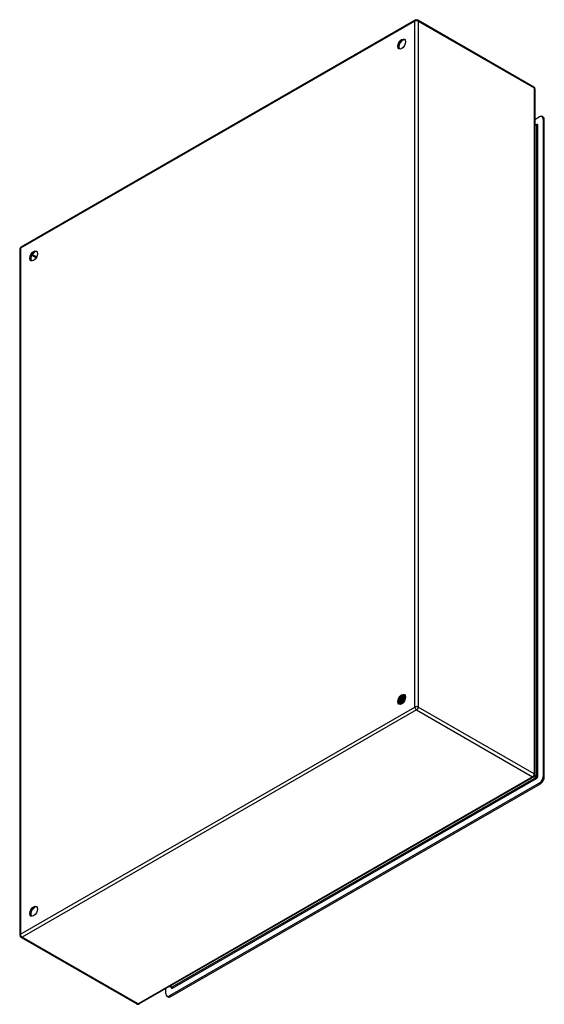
# Model space of a CAD drawing. Header units: inches. Extents: x 111.9 to 130.5, y 34.2 to 69.2.
import ezdxf

# ---------------------------------------------------------------- set-up
doc = ezdxf.new("R2010")
doc.units = ezdxf.units.IN
doc.header["$MEASUREMENT"] = 0
doc.layers.add('Visible Edges(ANSI)', color=7, linetype='Continuous', lineweight=25)
doc.layers.add('Visible Tangent Edges(ANSI)', color=7, linetype='Continuous', lineweight=25)

msp = doc.modelspace()

# ---------------------------------------------------------------- linework, layer by layer
at = {"layer": 'Visible Edges(ANSI)'}
for p, q in [((125.921, 69.215), (111.897, 61.139)), ((126.005, 69.215), (130.128, 66.84)), ((130.171, 66.767), (130.171, 42.378)), ((130.171, 65.682), (130.325, 65.771)), ((130.171, 65.514), (130.223, 65.484)), ((130.461, 65.759), (130.423, 65.781)), ((130.464, 65.69), (130.464, 42.323)), ((130.502, 42.301), (130.502, 65.669)), ((111.855, 61.066), (111.855, 36.677)), ((125.455, 45.187), (125.454, 45.188)), ((125.456, 45.171), (125.456, 45.152)), ((125.481, 45.196), (125.483, 45.194)), ((125.489, 45.171), (125.486, 45.173)), ((125.514, 45.179), (125.517, 45.178)), ((125.523, 45.191), (125.52, 45.193)), ((125.547, 45.162), (125.55, 45.161)), ((125.558, 45.171), (125.555, 45.173)), ((125.349, 44.946), (125.346, 44.947)), ((125.351, 44.931), (125.348, 44.933)), ((125.365, 44.988), (125.349, 44.979)), ((125.366, 44.953), (125.369, 44.951)), ((125.376, 45.059), (125.373, 45.06)), ((125.387, 44.926), (125.383, 44.928)), ((125.385, 44.911), (125.383, 44.913)), ((125.4, 44.968), (125.384, 44.959)), ((125.389, 45.086), (125.392, 45.085)), ((125.404, 44.934), (125.407, 44.932)), ((125.414, 45.043), (125.411, 45.044)), ((125.435, 44.948), (125.419, 44.939)), ((125.425, 44.907), (125.422, 44.908)), ((125.427, 45.071), (125.43, 45.07)), ((125.442, 44.915), (125.445, 44.914)), ((125.451, 45.027), (125.448, 45.028)), ((125.454, 44.915), (125.45, 44.917)), ((125.468, 44.927), (125.454, 44.918)), ((125.464, 45.056), (125.467, 45.054)), ((125.466, 44.926), (125.466, 44.925)), ((125.489, 45.011), (125.486, 45.012)), ((125.491, 45.151), (125.491, 45.132)), ((125.501, 45.04), (125.504, 45.039)), ((125.523, 45.155), (125.52, 45.157)), ((125.525, 44.996), (125.523, 44.997)), ((125.525, 45.131), (125.525, 45.112)), ((125.538, 45.025), (125.54, 45.024)), ((125.557, 45.139), (125.554, 45.141)), ((125.56, 45.111), (125.56, 45.092)), ((130.128, 42.305), (116.105, 34.23)), ((130.325, 42.082), (117.185, 34.515)), ((117.223, 34.493), (130.363, 42.06)), ((111.897, 36.604), (116.021, 34.23)), ((117.046, 34.596), (117.046, 34.772)), ((117.193, 34.856), (117.244, 34.827)), ((117.125, 34.484), (117.087, 34.505))]:
    msp.add_line(p, q, dxfattribs=at)
at = {"layer": 'Visible Edges(ANSI)', "flags": 128}
for points in [[(130.227, 65.483), (130.226, 65.483), (130.223, 65.484)], [(125.452, 45.187), (125.453, 45.182), (125.453, 45.178), (125.453, 45.173), (125.453, 45.169), (125.453, 45.164), (125.452, 45.159), (125.452, 45.155), (125.451, 45.15), (125.451, 45.145), (125.45, 45.14), (125.449, 45.135), (125.448, 45.13), (125.447, 45.125), (125.446, 45.12), (125.444, 45.115), (125.443, 45.11), (125.441, 45.105), (125.439, 45.1), (125.437, 45.095), (125.435, 45.09), (125.433, 45.085), (125.431, 45.081), (125.429, 45.076), (125.427, 45.071)], [(125.43, 45.07), (125.432, 45.075), (125.434, 45.08), (125.436, 45.085), (125.439, 45.09), (125.441, 45.095), (125.442, 45.1), (125.444, 45.105), (125.446, 45.11), (125.447, 45.115), (125.449, 45.12), (125.45, 45.125), (125.451, 45.13), (125.452, 45.135), (125.453, 45.14), (125.454, 45.145), (125.455, 45.15), (125.455, 45.155), (125.455, 45.16), (125.456, 45.165), (125.456, 45.169), (125.456, 45.174), (125.456, 45.178), (125.455, 45.183), (125.455, 45.187)], [(125.483, 45.172), (125.482, 45.173), (125.481, 45.173), (125.48, 45.174), (125.479, 45.175), (125.478, 45.175), (125.476, 45.176), (125.475, 45.176), (125.474, 45.177), (125.473, 45.178), (125.472, 45.178), (125.47, 45.179), (125.469, 45.18), (125.468, 45.18), (125.467, 45.181), (125.466, 45.181), (125.464, 45.182), (125.463, 45.183), (125.462, 45.183), (125.461, 45.184), (125.46, 45.184), (125.458, 45.185), (125.457, 45.186), (125.456, 45.186), (125.455, 45.187)], [(125.486, 45.173), (125.485, 45.172), (125.484, 45.172), (125.482, 45.172), (125.481, 45.172), (125.48, 45.172), (125.479, 45.171), (125.477, 45.171), (125.476, 45.171), (125.475, 45.171), (125.474, 45.17), (125.472, 45.17), (125.471, 45.17), (125.47, 45.17), (125.468, 45.17), (125.467, 45.169), (125.466, 45.169), (125.465, 45.169), (125.463, 45.169), (125.462, 45.168), (125.461, 45.168), (125.46, 45.168), (125.458, 45.168), (125.457, 45.168), (125.456, 45.167)], [(125.461, 45.192), (125.461, 45.193), (125.462, 45.193), (125.463, 45.193), (125.464, 45.193), (125.465, 45.193), (125.466, 45.193), (125.466, 45.193), (125.467, 45.194), (125.468, 45.194), (125.469, 45.194), (125.47, 45.194), (125.471, 45.194), (125.471, 45.194), (125.472, 45.194), (125.473, 45.194), (125.474, 45.195), (125.475, 45.195), (125.476, 45.195), (125.476, 45.195), (125.477, 45.195), (125.478, 45.195), (125.479, 45.195), (125.48, 45.196), (125.481, 45.196)], [(125.486, 45.173), (125.487, 45.168), (125.487, 45.164), (125.488, 45.159), (125.488, 45.155), (125.488, 45.15), (125.488, 45.145), (125.487, 45.141), (125.487, 45.136), (125.486, 45.131), (125.486, 45.126), (125.485, 45.121), (125.484, 45.116), (125.483, 45.111), (125.482, 45.106), (125.481, 45.101), (125.479, 45.096), (125.478, 45.091), (125.476, 45.086), (125.474, 45.081), (125.472, 45.075), (125.47, 45.07), (125.468, 45.065), (125.466, 45.06), (125.464, 45.056)], [(125.467, 45.054), (125.469, 45.059), (125.471, 45.064), (125.473, 45.069), (125.475, 45.074), (125.477, 45.079), (125.479, 45.084), (125.481, 45.089), (125.482, 45.095), (125.483, 45.1), (125.485, 45.105), (125.486, 45.11), (125.487, 45.115), (125.488, 45.12), (125.489, 45.125), (125.489, 45.13), (125.49, 45.135), (125.49, 45.139), (125.49, 45.144), (125.491, 45.149), (125.49, 45.154), (125.49, 45.158), (125.49, 45.163), (125.49, 45.167), (125.489, 45.171)], [(125.478, 45.202), (125.478, 45.202), (125.478, 45.202), (125.478, 45.202), (125.478, 45.201), (125.478, 45.201), (125.478, 45.201), (125.479, 45.2), (125.479, 45.2), (125.479, 45.2), (125.479, 45.2), (125.479, 45.199), (125.479, 45.199), (125.479, 45.199), (125.479, 45.199), (125.479, 45.198), (125.48, 45.198), (125.48, 45.198), (125.48, 45.197), (125.48, 45.197), (125.48, 45.197), (125.48, 45.197), (125.48, 45.196), (125.48, 45.196), (125.481, 45.196)], [(125.483, 45.194), (125.483, 45.195), (125.483, 45.195), (125.483, 45.196), (125.483, 45.196), (125.482, 45.196), (125.482, 45.197), (125.482, 45.197), (125.482, 45.197), (125.482, 45.198), (125.482, 45.198), (125.482, 45.199), (125.481, 45.199), (125.481, 45.199), (125.481, 45.2), (125.481, 45.2), (125.481, 45.2), (125.481, 45.201), (125.48, 45.201), (125.48, 45.201), (125.48, 45.202), (125.48, 45.202), (125.48, 45.202), (125.479, 45.203), (125.479, 45.203)], [(125.483, 45.194), (125.483, 45.194), (125.483, 45.193), (125.483, 45.192), (125.483, 45.191), (125.483, 45.19), (125.483, 45.189), (125.483, 45.188), (125.483, 45.187), (125.483, 45.187), (125.483, 45.186), (125.483, 45.185), (125.483, 45.184), (125.483, 45.183), (125.483, 45.182), (125.483, 45.181), (125.483, 45.181), (125.483, 45.18), (125.483, 45.179), (125.483, 45.178), (125.483, 45.177), (125.483, 45.176), (125.483, 45.175), (125.483, 45.174), (125.483, 45.174)], [(125.483, 45.174), (125.484, 45.174), (125.485, 45.174), (125.487, 45.174), (125.488, 45.174), (125.489, 45.175), (125.491, 45.175), (125.492, 45.175), (125.493, 45.175), (125.495, 45.176), (125.496, 45.176), (125.497, 45.176), (125.498, 45.176), (125.5, 45.176), (125.501, 45.177), (125.502, 45.177), (125.504, 45.177), (125.505, 45.177), (125.506, 45.178), (125.507, 45.178), (125.509, 45.178), (125.51, 45.178), (125.511, 45.179), (125.513, 45.179), (125.514, 45.179)], [(125.516, 45.156), (125.514, 45.156), (125.513, 45.157), (125.512, 45.157), (125.511, 45.158), (125.51, 45.159), (125.509, 45.159), (125.508, 45.16), (125.507, 45.16), (125.506, 45.161), (125.505, 45.161), (125.504, 45.162), (125.502, 45.162), (125.501, 45.163), (125.5, 45.164), (125.499, 45.164), (125.498, 45.165), (125.497, 45.165), (125.496, 45.166), (125.495, 45.166), (125.494, 45.167), (125.493, 45.168), (125.492, 45.168), (125.49, 45.169), (125.489, 45.169)], [(125.517, 45.178), (125.516, 45.179), (125.515, 45.181), (125.514, 45.183), (125.514, 45.184), (125.513, 45.186), (125.512, 45.187), (125.511, 45.189), (125.51, 45.19), (125.509, 45.192), (125.508, 45.193), (125.507, 45.194), (125.506, 45.196), (125.505, 45.197), (125.504, 45.198), (125.503, 45.199), (125.502, 45.201), (125.501, 45.202), (125.499, 45.203), (125.498, 45.204), (125.497, 45.205), (125.496, 45.206), (125.495, 45.207), (125.493, 45.208), (125.492, 45.209)], [(125.492, 45.209), (125.493, 45.208), (125.494, 45.207), (125.495, 45.206), (125.496, 45.205), (125.497, 45.204), (125.498, 45.203), (125.499, 45.202), (125.5, 45.201), (125.501, 45.199), (125.502, 45.198), (125.503, 45.197), (125.504, 45.196), (125.505, 45.195), (125.506, 45.193), (125.507, 45.192), (125.508, 45.191), (125.509, 45.189), (125.51, 45.188), (125.51, 45.187), (125.511, 45.185), (125.512, 45.184), (125.513, 45.182), (125.513, 45.181), (125.514, 45.179)], [(125.503, 45.199), (125.505, 45.199), (125.508, 45.198), (125.51, 45.197), (125.512, 45.196), (125.515, 45.195), (125.517, 45.194), (125.519, 45.193), (125.521, 45.192), (125.523, 45.191), (125.525, 45.19), (125.527, 45.188), (125.529, 45.187), (125.531, 45.185), (125.533, 45.183), (125.534, 45.182), (125.536, 45.18), (125.538, 45.178), (125.539, 45.176), (125.541, 45.174), (125.542, 45.172), (125.544, 45.169), (125.545, 45.167), (125.546, 45.165), (125.547, 45.162)], [(125.517, 45.178), (125.517, 45.177), (125.517, 45.176), (125.517, 45.175), (125.517, 45.174), (125.517, 45.173), (125.517, 45.172), (125.517, 45.172), (125.517, 45.171), (125.517, 45.17), (125.517, 45.169), (125.517, 45.168), (125.516, 45.167), (125.516, 45.166), (125.516, 45.165), (125.516, 45.164), (125.516, 45.163), (125.516, 45.163), (125.516, 45.162), (125.516, 45.161), (125.516, 45.16), (125.516, 45.159), (125.516, 45.158), (125.516, 45.157), (125.516, 45.156)], [(125.516, 45.156), (125.518, 45.157), (125.519, 45.157), (125.52, 45.157), (125.522, 45.157), (125.523, 45.158), (125.524, 45.158), (125.525, 45.158), (125.527, 45.158), (125.528, 45.159), (125.529, 45.159), (125.531, 45.159), (125.532, 45.159), (125.533, 45.159), (125.534, 45.16), (125.536, 45.16), (125.537, 45.16), (125.538, 45.161), (125.54, 45.161), (125.541, 45.161), (125.542, 45.161), (125.543, 45.162), (125.545, 45.162), (125.546, 45.162), (125.547, 45.162)], [(125.55, 45.161), (125.549, 45.163), (125.548, 45.164), (125.547, 45.166), (125.547, 45.167), (125.546, 45.169), (125.545, 45.17), (125.544, 45.172), (125.543, 45.173), (125.542, 45.175), (125.541, 45.176), (125.54, 45.177), (125.538, 45.178), (125.537, 45.18), (125.536, 45.181), (125.535, 45.182), (125.534, 45.183), (125.533, 45.184), (125.531, 45.185), (125.53, 45.186), (125.529, 45.187), (125.527, 45.188), (125.526, 45.189), (125.525, 45.19), (125.523, 45.191)], [(125.538, 45.179), (125.539, 45.179), (125.541, 45.178), (125.542, 45.178), (125.544, 45.178), (125.545, 45.177), (125.547, 45.177), (125.548, 45.176), (125.549, 45.176), (125.551, 45.175), (125.552, 45.174), (125.553, 45.174), (125.555, 45.173), (125.556, 45.172), (125.557, 45.171), (125.558, 45.171), (125.56, 45.17), (125.561, 45.169), (125.562, 45.168), (125.563, 45.167), (125.564, 45.166), (125.566, 45.165), (125.567, 45.164), (125.568, 45.163), (125.569, 45.162)], [(125.55, 45.161), (125.55, 45.16), (125.55, 45.159), (125.55, 45.158), (125.55, 45.157), (125.55, 45.157), (125.55, 45.156), (125.55, 45.155), (125.55, 45.154), (125.55, 45.153), (125.55, 45.152), (125.55, 45.151), (125.55, 45.15), (125.55, 45.149), (125.55, 45.149), (125.55, 45.148), (125.55, 45.147), (125.55, 45.146), (125.55, 45.145), (125.55, 45.144), (125.55, 45.143), (125.55, 45.142), (125.55, 45.141), (125.55, 45.14), (125.55, 45.14)], [(125.569, 45.163), (125.568, 45.164), (125.568, 45.164), (125.567, 45.164), (125.567, 45.165), (125.567, 45.165), (125.566, 45.165), (125.566, 45.166), (125.565, 45.166), (125.565, 45.166), (125.564, 45.167), (125.564, 45.167), (125.564, 45.167), (125.563, 45.168), (125.563, 45.168), (125.562, 45.168), (125.562, 45.169), (125.561, 45.169), (125.561, 45.169), (125.56, 45.169), (125.56, 45.17), (125.559, 45.17), (125.559, 45.17), (125.559, 45.171), (125.558, 45.171)], [(125.411, 45.044), (125.408, 45.04), (125.405, 45.036), (125.402, 45.032), (125.399, 45.028), (125.396, 45.024), (125.393, 45.02), (125.39, 45.017), (125.387, 45.013), (125.383, 45.01), (125.38, 45.006), (125.377, 45.003), (125.373, 45), (125.37, 44.997), (125.367, 44.994), (125.363, 44.992), (125.36, 44.989), (125.356, 44.987), (125.353, 44.984), (125.35, 44.982), (125.346, 44.98), (125.343, 44.978), (125.339, 44.976), (125.336, 44.975), (125.332, 44.973)], [(125.332, 44.97), (125.336, 44.972), (125.339, 44.973), (125.343, 44.975), (125.346, 44.977), (125.35, 44.979), (125.354, 44.981), (125.357, 44.983), (125.361, 44.986), (125.364, 44.989), (125.368, 44.991), (125.371, 44.994), (125.375, 44.997), (125.378, 45), (125.382, 45.004), (125.385, 45.007), (125.389, 45.011), (125.392, 45.014), (125.395, 45.018), (125.399, 45.022), (125.402, 45.026), (125.405, 45.03), (125.408, 45.034), (125.411, 45.038), (125.414, 45.043)], [(125.346, 44.947), (125.345, 44.947), (125.344, 44.947), (125.344, 44.947), (125.343, 44.947), (125.343, 44.947), (125.342, 44.947), (125.342, 44.947), (125.341, 44.947), (125.34, 44.947), (125.34, 44.947), (125.339, 44.947), (125.339, 44.947), (125.338, 44.947), (125.338, 44.947), (125.337, 44.947), (125.337, 44.947), (125.336, 44.947), (125.336, 44.947), (125.335, 44.947), (125.334, 44.947), (125.334, 44.947), (125.333, 44.947), (125.333, 44.947), (125.332, 44.947)], [(125.332, 44.946), (125.333, 44.946), (125.334, 44.946), (125.334, 44.946), (125.335, 44.945), (125.336, 44.945), (125.336, 44.945), (125.337, 44.945), (125.338, 44.945), (125.338, 44.945), (125.339, 44.945), (125.34, 44.945), (125.34, 44.945), (125.341, 44.945), (125.342, 44.945), (125.342, 44.945), (125.343, 44.945), (125.344, 44.945), (125.344, 44.945), (125.345, 44.945), (125.346, 44.945), (125.346, 44.945), (125.347, 44.946), (125.348, 44.946), (125.349, 44.946)], [(125.383, 44.928), (125.381, 44.927), (125.378, 44.927), (125.376, 44.927), (125.373, 44.927), (125.371, 44.927), (125.369, 44.927), (125.366, 44.927), (125.364, 44.927), (125.362, 44.928), (125.359, 44.928), (125.357, 44.929), (125.355, 44.93), (125.353, 44.93), (125.351, 44.931), (125.349, 44.932), (125.347, 44.933), (125.345, 44.935), (125.343, 44.936), (125.342, 44.937), (125.34, 44.939), (125.338, 44.94), (125.337, 44.942), (125.335, 44.944), (125.334, 44.946)], [(125.346, 44.947), (125.345, 44.948), (125.345, 44.949), (125.344, 44.95), (125.344, 44.951), (125.343, 44.952), (125.343, 44.953), (125.343, 44.954), (125.342, 44.955), (125.342, 44.956), (125.341, 44.957), (125.341, 44.958), (125.34, 44.959), (125.34, 44.96), (125.34, 44.961), (125.339, 44.962), (125.339, 44.964), (125.338, 44.965), (125.338, 44.966), (125.337, 44.967), (125.337, 44.968), (125.337, 44.969), (125.336, 44.97), (125.336, 44.971), (125.335, 44.972)], [(125.339, 45.013), (125.341, 45.015), (125.343, 45.016), (125.345, 45.018), (125.347, 45.019), (125.349, 45.021), (125.351, 45.022), (125.353, 45.024), (125.355, 45.026), (125.356, 45.028), (125.358, 45.03), (125.36, 45.031), (125.362, 45.033), (125.364, 45.035), (125.366, 45.037), (125.368, 45.039), (125.37, 45.042), (125.371, 45.044), (125.373, 45.046), (125.375, 45.048), (125.377, 45.05), (125.378, 45.053), (125.38, 45.055), (125.382, 45.057), (125.383, 45.06)], [(125.34, 45.017), (125.341, 45.019), (125.343, 45.02), (125.345, 45.021), (125.346, 45.023), (125.348, 45.025), (125.349, 45.026), (125.351, 45.028), (125.353, 45.029), (125.354, 45.031), (125.356, 45.033), (125.357, 45.034), (125.359, 45.036), (125.36, 45.038), (125.362, 45.04), (125.363, 45.041), (125.365, 45.043), (125.366, 45.045), (125.368, 45.047), (125.369, 45.049), (125.371, 45.051), (125.372, 45.053), (125.374, 45.055), (125.375, 45.057), (125.376, 45.059)], [(125.373, 45.06), (125.372, 45.058), (125.371, 45.056), (125.37, 45.055), (125.368, 45.053), (125.367, 45.051), (125.366, 45.05), (125.364, 45.048), (125.363, 45.046), (125.362, 45.045), (125.361, 45.043), (125.359, 45.042), (125.358, 45.04), (125.357, 45.038), (125.355, 45.037), (125.354, 45.035), (125.353, 45.034), (125.351, 45.032), (125.35, 45.031), (125.348, 45.03), (125.347, 45.028), (125.346, 45.027), (125.344, 45.025), (125.343, 45.024), (125.341, 45.023)], [(125.361, 44.963), (125.36, 44.964), (125.359, 44.964), (125.358, 44.965), (125.357, 44.965), (125.357, 44.966), (125.356, 44.966), (125.355, 44.966), (125.354, 44.967), (125.353, 44.967), (125.352, 44.968), (125.352, 44.968), (125.351, 44.969), (125.35, 44.969), (125.349, 44.97), (125.348, 44.97), (125.347, 44.97), (125.346, 44.971), (125.346, 44.971), (125.345, 44.972), (125.344, 44.972), (125.343, 44.973), (125.342, 44.973), (125.341, 44.974), (125.341, 44.974)], [(125.365, 44.954), (125.364, 44.954), (125.364, 44.953), (125.363, 44.953), (125.362, 44.953), (125.361, 44.952), (125.361, 44.952), (125.36, 44.952), (125.359, 44.951), (125.359, 44.951), (125.358, 44.951), (125.357, 44.95), (125.357, 44.95), (125.356, 44.95), (125.355, 44.949), (125.355, 44.949), (125.354, 44.949), (125.353, 44.948), (125.353, 44.948), (125.352, 44.947), (125.351, 44.947), (125.351, 44.947), (125.35, 44.946), (125.349, 44.946), (125.349, 44.946)], [(125.351, 44.931), (125.352, 44.931), (125.353, 44.93), (125.355, 44.929), (125.356, 44.929), (125.357, 44.928), (125.359, 44.928), (125.36, 44.927), (125.361, 44.927), (125.363, 44.927), (125.364, 44.926), (125.366, 44.926), (125.367, 44.926), (125.369, 44.926), (125.37, 44.925), (125.372, 44.925), (125.373, 44.925), (125.375, 44.925), (125.377, 44.925), (125.378, 44.925), (125.38, 44.925), (125.382, 44.925), (125.383, 44.926), (125.385, 44.926), (125.387, 44.926)], [(125.353, 44.981), (125.354, 44.98), (125.354, 44.979), (125.355, 44.977), (125.355, 44.976), (125.356, 44.975), (125.356, 44.974), (125.357, 44.973), (125.357, 44.971), (125.358, 44.97), (125.358, 44.969), (125.359, 44.968), (125.359, 44.967), (125.36, 44.966), (125.36, 44.964), (125.361, 44.963), (125.361, 44.962), (125.362, 44.961), (125.362, 44.96), (125.363, 44.958), (125.363, 44.957), (125.364, 44.956), (125.365, 44.955), (125.365, 44.954), (125.366, 44.953)], [(125.526, 44.997), (125.519, 45), (125.512, 45.003), (125.505, 45.006), (125.498, 45.009), (125.491, 45.012), (125.484, 45.015), (125.477, 45.018), (125.47, 45.021), (125.464, 45.024), (125.457, 45.027), (125.45, 45.03), (125.443, 45.034), (125.436, 45.037), (125.429, 45.04), (125.422, 45.043), (125.415, 45.046), (125.408, 45.049), (125.401, 45.052), (125.394, 45.055), (125.387, 45.058), (125.38, 45.061), (125.373, 45.064), (125.366, 45.067), (125.359, 45.07)], [(125.373, 45.06), (125.373, 45.06), (125.372, 45.061), (125.371, 45.061), (125.371, 45.061), (125.37, 45.062), (125.37, 45.062), (125.369, 45.062), (125.368, 45.063), (125.368, 45.063), (125.367, 45.064), (125.366, 45.064), (125.366, 45.064), (125.365, 45.065), (125.365, 45.065), (125.364, 45.065), (125.363, 45.066), (125.363, 45.066), (125.362, 45.066), (125.362, 45.067), (125.361, 45.067), (125.36, 45.068), (125.36, 45.068), (125.359, 45.068), (125.359, 45.069)], [(125.365, 44.988), (125.368, 44.989), (125.37, 44.991), (125.373, 44.993), (125.375, 44.994), (125.378, 44.996), (125.38, 44.998), (125.382, 45), (125.385, 45.002), (125.387, 45.004), (125.39, 45.006), (125.392, 45.008), (125.394, 45.011), (125.397, 45.013), (125.399, 45.015), (125.401, 45.018), (125.404, 45.021), (125.406, 45.023), (125.408, 45.026), (125.41, 45.029), (125.412, 45.031), (125.414, 45.034), (125.417, 45.037), (125.419, 45.04), (125.421, 45.043)], [(125.448, 45.028), (125.445, 45.024), (125.442, 45.019), (125.439, 45.015), (125.436, 45.011), (125.433, 45.007), (125.43, 45.003), (125.426, 44.999), (125.423, 44.995), (125.42, 44.991), (125.416, 44.988), (125.413, 44.984), (125.409, 44.981), (125.405, 44.978), (125.402, 44.975), (125.398, 44.972), (125.395, 44.969), (125.391, 44.966), (125.387, 44.964), (125.384, 44.962), (125.38, 44.959), (125.376, 44.957), (125.373, 44.956), (125.369, 44.954), (125.366, 44.953)], [(125.369, 44.951), (125.372, 44.953), (125.376, 44.954), (125.379, 44.956), (125.383, 44.958), (125.387, 44.96), (125.39, 44.962), (125.394, 44.965), (125.398, 44.968), (125.401, 44.97), (125.405, 44.973), (125.409, 44.976), (125.412, 44.979), (125.416, 44.983), (125.419, 44.986), (125.423, 44.99), (125.426, 44.993), (125.429, 44.997), (125.433, 45.001), (125.436, 45.005), (125.439, 45.009), (125.442, 45.014), (125.446, 45.018), (125.449, 45.022), (125.451, 45.027)], [(125.422, 44.908), (125.419, 44.908), (125.416, 44.907), (125.413, 44.907), (125.411, 44.907), (125.408, 44.907), (125.406, 44.907), (125.403, 44.907), (125.401, 44.907), (125.398, 44.907), (125.396, 44.908), (125.394, 44.909), (125.391, 44.909), (125.389, 44.91), (125.387, 44.911), (125.385, 44.912), (125.383, 44.913), (125.381, 44.914), (125.379, 44.916), (125.377, 44.917), (125.375, 44.918), (125.373, 44.92), (125.372, 44.922), (125.37, 44.924), (125.369, 44.926)], [(125.373, 45.096), (125.374, 45.096), (125.374, 45.095), (125.375, 45.095), (125.376, 45.095), (125.376, 45.094), (125.377, 45.094), (125.378, 45.093), (125.378, 45.093), (125.379, 45.093), (125.38, 45.092), (125.38, 45.092), (125.381, 45.091), (125.382, 45.091), (125.383, 45.091), (125.383, 45.09), (125.384, 45.09), (125.385, 45.089), (125.385, 45.089), (125.386, 45.089), (125.387, 45.088), (125.387, 45.088), (125.388, 45.087), (125.389, 45.087), (125.389, 45.086)], [(125.383, 44.928), (125.383, 44.929), (125.383, 44.93), (125.382, 44.931), (125.382, 44.932), (125.381, 44.933), (125.381, 44.934), (125.38, 44.935), (125.38, 44.936), (125.379, 44.937), (125.379, 44.938), (125.378, 44.939), (125.378, 44.94), (125.378, 44.941), (125.377, 44.942), (125.377, 44.943), (125.376, 44.944), (125.376, 44.945), (125.375, 44.946), (125.375, 44.947), (125.374, 44.948), (125.374, 44.95), (125.373, 44.951), (125.373, 44.952), (125.373, 44.953)], [(125.383, 45.06), (125.383, 45.06), (125.383, 45.06), (125.383, 45.06), (125.382, 45.06), (125.382, 45.059), (125.382, 45.059), (125.381, 45.059), (125.381, 45.059), (125.381, 45.059), (125.38, 45.059), (125.38, 45.059), (125.38, 45.059), (125.38, 45.059), (125.379, 45.059), (125.379, 45.059), (125.379, 45.059), (125.378, 45.059), (125.378, 45.059), (125.378, 45.059), (125.377, 45.059), (125.377, 45.059), (125.377, 45.059), (125.377, 45.059), (125.376, 45.059)], [(125.4, 44.943), (125.399, 44.943), (125.398, 44.944), (125.397, 44.944), (125.396, 44.945), (125.395, 44.945), (125.394, 44.946), (125.393, 44.946), (125.392, 44.947), (125.391, 44.947), (125.39, 44.948), (125.389, 44.948), (125.388, 44.949), (125.387, 44.949), (125.386, 44.95), (125.385, 44.95), (125.385, 44.951), (125.384, 44.951), (125.383, 44.952), (125.382, 44.952), (125.381, 44.953), (125.38, 44.953), (125.379, 44.954), (125.378, 44.954), (125.377, 44.955)], [(125.411, 45.044), (125.41, 45.045), (125.409, 45.045), (125.407, 45.046), (125.406, 45.047), (125.405, 45.047), (125.404, 45.048), (125.403, 45.049), (125.402, 45.049), (125.401, 45.05), (125.399, 45.05), (125.398, 45.051), (125.397, 45.052), (125.396, 45.052), (125.395, 45.053), (125.394, 45.054), (125.393, 45.054), (125.391, 45.055), (125.39, 45.056), (125.389, 45.056), (125.388, 45.057), (125.387, 45.058), (125.386, 45.058), (125.385, 45.059), (125.383, 45.06)], [(125.385, 44.911), (125.387, 44.911), (125.388, 44.91), (125.39, 44.909), (125.391, 44.909), (125.393, 44.908), (125.394, 44.908), (125.396, 44.907), (125.397, 44.907), (125.399, 44.906), (125.4, 44.906), (125.402, 44.906), (125.404, 44.905), (125.405, 44.905), (125.407, 44.905), (125.409, 44.905), (125.41, 44.905), (125.412, 44.905), (125.414, 44.905), (125.416, 44.905), (125.417, 44.906), (125.419, 44.906), (125.421, 44.906), (125.423, 44.906), (125.425, 44.907)], [(125.403, 44.935), (125.403, 44.935), (125.402, 44.934), (125.401, 44.934), (125.4, 44.933), (125.4, 44.933), (125.399, 44.933), (125.398, 44.932), (125.398, 44.932), (125.397, 44.932), (125.396, 44.931), (125.396, 44.931), (125.395, 44.931), (125.394, 44.93), (125.394, 44.93), (125.393, 44.929), (125.392, 44.929), (125.391, 44.929), (125.391, 44.928), (125.39, 44.928), (125.389, 44.928), (125.389, 44.927), (125.388, 44.927), (125.387, 44.926), (125.387, 44.926)], [(125.414, 45.152), (125.413, 45.149), (125.412, 45.146), (125.412, 45.144), (125.411, 45.141), (125.41, 45.138), (125.409, 45.135), (125.409, 45.133), (125.408, 45.13), (125.407, 45.127), (125.406, 45.124), (125.405, 45.122), (125.404, 45.119), (125.403, 45.116), (125.402, 45.113), (125.401, 45.111), (125.4, 45.108), (125.398, 45.105), (125.397, 45.102), (125.396, 45.1), (125.395, 45.097), (125.393, 45.094), (125.392, 45.092), (125.391, 45.089), (125.389, 45.086)], [(125.391, 44.962), (125.391, 44.961), (125.392, 44.96), (125.392, 44.959), (125.393, 44.958), (125.393, 44.956), (125.394, 44.955), (125.395, 44.954), (125.395, 44.953), (125.396, 44.952), (125.396, 44.951), (125.397, 44.949), (125.397, 44.948), (125.398, 44.947), (125.398, 44.946), (125.399, 44.945), (125.399, 44.943), (125.4, 44.942), (125.4, 44.941), (125.401, 44.94), (125.402, 44.939), (125.402, 44.937), (125.403, 44.936), (125.403, 44.935), (125.404, 44.934)], [(125.392, 45.085), (125.394, 45.088), (125.395, 45.091), (125.397, 45.094), (125.398, 45.097), (125.399, 45.1), (125.401, 45.103), (125.402, 45.105), (125.403, 45.108), (125.405, 45.111), (125.406, 45.114), (125.407, 45.117), (125.408, 45.12), (125.409, 45.123), (125.41, 45.126), (125.411, 45.129), (125.412, 45.132), (125.413, 45.135), (125.413, 45.138), (125.414, 45.141), (125.415, 45.144), (125.416, 45.147), (125.416, 45.15), (125.417, 45.153), (125.418, 45.156)], [(125.392, 45.085), (125.393, 45.085), (125.393, 45.085), (125.393, 45.085), (125.394, 45.085), (125.394, 45.086), (125.394, 45.086), (125.394, 45.086), (125.395, 45.086), (125.395, 45.086), (125.395, 45.086), (125.396, 45.086), (125.396, 45.086), (125.396, 45.086), (125.396, 45.086), (125.397, 45.086), (125.397, 45.086), (125.397, 45.086), (125.397, 45.086), (125.398, 45.086), (125.398, 45.086), (125.398, 45.086), (125.399, 45.086), (125.399, 45.087), (125.399, 45.087)], [(125.399, 45.087), (125.401, 45.09), (125.402, 45.092), (125.403, 45.095), (125.405, 45.098), (125.406, 45.101), (125.407, 45.104), (125.408, 45.108), (125.409, 45.111), (125.41, 45.114), (125.411, 45.117), (125.412, 45.12), (125.413, 45.123), (125.414, 45.126), (125.415, 45.129), (125.416, 45.132), (125.417, 45.135), (125.417, 45.138), (125.418, 45.141), (125.418, 45.144), (125.419, 45.147), (125.419, 45.15), (125.42, 45.153), (125.42, 45.156), (125.42, 45.159)], [(125.399, 45.087), (125.4, 45.086), (125.401, 45.085), (125.403, 45.085), (125.404, 45.084), (125.405, 45.083), (125.406, 45.083), (125.407, 45.082), (125.408, 45.081), (125.409, 45.081), (125.411, 45.08), (125.412, 45.079), (125.413, 45.079), (125.414, 45.078), (125.415, 45.077), (125.416, 45.077), (125.417, 45.076), (125.419, 45.075), (125.42, 45.075), (125.421, 45.074), (125.422, 45.074), (125.423, 45.073), (125.424, 45.072), (125.425, 45.072), (125.427, 45.071)], [(125.4, 44.968), (125.403, 44.969), (125.405, 44.971), (125.408, 44.973), (125.41, 44.974), (125.413, 44.976), (125.415, 44.978), (125.418, 44.98), (125.421, 44.983), (125.423, 44.985), (125.426, 44.987), (125.428, 44.99), (125.431, 44.992), (125.433, 44.995), (125.435, 44.997), (125.438, 45), (125.44, 45.003), (125.442, 45.005), (125.445, 45.008), (125.447, 45.011), (125.449, 45.014), (125.451, 45.017), (125.454, 45.02), (125.456, 45.024), (125.458, 45.027)], [(125.417, 44.893), (125.417, 44.893), (125.416, 44.894), (125.415, 44.894), (125.415, 44.895), (125.414, 44.895), (125.413, 44.896), (125.413, 44.896), (125.412, 44.897), (125.412, 44.897), (125.411, 44.898), (125.41, 44.898), (125.41, 44.899), (125.409, 44.899), (125.409, 44.9), (125.408, 44.9), (125.408, 44.901), (125.407, 44.901), (125.406, 44.902), (125.406, 44.902), (125.405, 44.903), (125.405, 44.904), (125.404, 44.904), (125.404, 44.905), (125.403, 44.906)], [(125.486, 45.012), (125.483, 45.008), (125.48, 45.003), (125.477, 44.999), (125.474, 44.995), (125.471, 44.99), (125.468, 44.986), (125.464, 44.982), (125.461, 44.978), (125.458, 44.975), (125.454, 44.971), (125.451, 44.967), (125.447, 44.964), (125.444, 44.961), (125.44, 44.957), (125.436, 44.954), (125.433, 44.951), (125.429, 44.949), (125.426, 44.946), (125.422, 44.944), (125.418, 44.941), (125.415, 44.939), (125.411, 44.937), (125.407, 44.936), (125.404, 44.934)], [(125.407, 44.932), (125.41, 44.934), (125.414, 44.936), (125.418, 44.938), (125.421, 44.94), (125.425, 44.942), (125.429, 44.945), (125.432, 44.947), (125.436, 44.95), (125.44, 44.953), (125.443, 44.956), (125.447, 44.959), (125.45, 44.962), (125.454, 44.966), (125.457, 44.97), (125.461, 44.973), (125.464, 44.977), (125.467, 44.981), (125.471, 44.985), (125.474, 44.989), (125.477, 44.993), (125.48, 44.998), (125.483, 45.002), (125.486, 45.007), (125.489, 45.011)], [(125.422, 44.908), (125.421, 44.909), (125.421, 44.91), (125.42, 44.911), (125.42, 44.913), (125.419, 44.914), (125.419, 44.915), (125.418, 44.916), (125.418, 44.917), (125.417, 44.918), (125.417, 44.919), (125.416, 44.92), (125.416, 44.921), (125.415, 44.922), (125.415, 44.923), (125.414, 44.924), (125.414, 44.925), (125.413, 44.926), (125.413, 44.927), (125.412, 44.928), (125.412, 44.929), (125.411, 44.931), (125.411, 44.932), (125.41, 44.933), (125.41, 44.934)], [(125.421, 45.043), (125.42, 45.043), (125.42, 45.043), (125.42, 45.043), (125.419, 45.043), (125.419, 45.043), (125.419, 45.043), (125.419, 45.043), (125.418, 45.043), (125.418, 45.043), (125.418, 45.043), (125.418, 45.043), (125.417, 45.043), (125.417, 45.043), (125.417, 45.043), (125.416, 45.043), (125.416, 45.043), (125.416, 45.043), (125.416, 45.043), (125.415, 45.043), (125.415, 45.043), (125.415, 45.043), (125.414, 45.043), (125.414, 45.043), (125.414, 45.043)], [(125.438, 44.923), (125.437, 44.923), (125.436, 44.924), (125.435, 44.924), (125.434, 44.925), (125.433, 44.925), (125.432, 44.926), (125.431, 44.926), (125.43, 44.927), (125.429, 44.928), (125.428, 44.928), (125.427, 44.929), (125.426, 44.929), (125.425, 44.93), (125.424, 44.93), (125.423, 44.931), (125.422, 44.931), (125.421, 44.932), (125.42, 44.932), (125.419, 44.933), (125.418, 44.933), (125.417, 44.934), (125.416, 44.935), (125.415, 44.935), (125.414, 44.936)], [(125.448, 45.028), (125.447, 45.029), (125.446, 45.029), (125.445, 45.03), (125.444, 45.031), (125.443, 45.031), (125.441, 45.032), (125.44, 45.033), (125.439, 45.033), (125.438, 45.034), (125.437, 45.034), (125.436, 45.035), (125.434, 45.036), (125.433, 45.036), (125.432, 45.037), (125.431, 45.037), (125.43, 45.038), (125.429, 45.039), (125.428, 45.039), (125.426, 45.04), (125.425, 45.041), (125.424, 45.041), (125.423, 45.042), (125.422, 45.043), (125.421, 45.043)], [(125.442, 44.916), (125.441, 44.915), (125.44, 44.915), (125.44, 44.915), (125.439, 44.914), (125.438, 44.914), (125.437, 44.914), (125.437, 44.913), (125.436, 44.913), (125.435, 44.912), (125.435, 44.912), (125.434, 44.912), (125.433, 44.911), (125.432, 44.911), (125.432, 44.911), (125.431, 44.91), (125.43, 44.91), (125.43, 44.909), (125.429, 44.909), (125.428, 44.909), (125.427, 44.908), (125.427, 44.908), (125.426, 44.907), (125.425, 44.907), (125.425, 44.907)], [(125.428, 44.944), (125.429, 44.943), (125.429, 44.942), (125.43, 44.94), (125.431, 44.939), (125.431, 44.938), (125.432, 44.937), (125.432, 44.936), (125.433, 44.934), (125.433, 44.933), (125.434, 44.932), (125.435, 44.931), (125.435, 44.93), (125.436, 44.928), (125.436, 44.927), (125.437, 44.926), (125.437, 44.925), (125.438, 44.924), (125.438, 44.923), (125.439, 44.921), (125.44, 44.92), (125.44, 44.919), (125.441, 44.918), (125.441, 44.917), (125.442, 44.915)], [(125.43, 45.07), (125.43, 45.07), (125.43, 45.07), (125.43, 45.07), (125.431, 45.07), (125.431, 45.07), (125.431, 45.07), (125.431, 45.07), (125.432, 45.07), (125.432, 45.07), (125.432, 45.07), (125.433, 45.07), (125.433, 45.07), (125.433, 45.07), (125.433, 45.07), (125.434, 45.07), (125.434, 45.07), (125.434, 45.07), (125.434, 45.07), (125.435, 45.07), (125.435, 45.07), (125.435, 45.07), (125.435, 45.07), (125.436, 45.07), (125.436, 45.07)], [(125.435, 44.948), (125.438, 44.949), (125.44, 44.951), (125.443, 44.953), (125.446, 44.955), (125.448, 44.957), (125.451, 44.959), (125.454, 44.961), (125.456, 44.963), (125.459, 44.966), (125.462, 44.968), (125.464, 44.971), (125.467, 44.973), (125.469, 44.976), (125.472, 44.979), (125.474, 44.982), (125.477, 44.985), (125.479, 44.988), (125.481, 44.991), (125.484, 44.994), (125.486, 44.997), (125.488, 45), (125.491, 45.004), (125.493, 45.007), (125.495, 45.01)], [(125.436, 45.07), (125.437, 45.074), (125.439, 45.077), (125.44, 45.081), (125.442, 45.084), (125.443, 45.088), (125.444, 45.091), (125.446, 45.094), (125.447, 45.098), (125.448, 45.101), (125.449, 45.105), (125.45, 45.108), (125.451, 45.112), (125.451, 45.115), (125.452, 45.119), (125.453, 45.122), (125.453, 45.126), (125.454, 45.129), (125.454, 45.132), (125.455, 45.136), (125.455, 45.139), (125.455, 45.142), (125.456, 45.146), (125.456, 45.149), (125.456, 45.152)], [(125.436, 45.07), (125.437, 45.07), (125.438, 45.069), (125.439, 45.069), (125.44, 45.068), (125.442, 45.067), (125.443, 45.067), (125.444, 45.066), (125.445, 45.065), (125.446, 45.065), (125.447, 45.064), (125.449, 45.064), (125.45, 45.063), (125.451, 45.062), (125.452, 45.062), (125.453, 45.061), (125.454, 45.06), (125.456, 45.06), (125.457, 45.059), (125.458, 45.059), (125.459, 45.058), (125.46, 45.057), (125.461, 45.057), (125.462, 45.056), (125.464, 45.056)], [(125.523, 44.997), (125.521, 44.992), (125.518, 44.988), (125.515, 44.983), (125.512, 44.979), (125.509, 44.974), (125.505, 44.97), (125.502, 44.966), (125.499, 44.962), (125.496, 44.958), (125.492, 44.954), (125.489, 44.951), (125.485, 44.947), (125.482, 44.944), (125.478, 44.94), (125.475, 44.937), (125.471, 44.934), (125.467, 44.931), (125.464, 44.929), (125.46, 44.926), (125.457, 44.924), (125.453, 44.921), (125.449, 44.919), (125.446, 44.917), (125.442, 44.915)], [(125.445, 44.914), (125.446, 44.915), (125.448, 44.915), (125.449, 44.916), (125.45, 44.917), (125.452, 44.917), (125.453, 44.918), (125.454, 44.919), (125.456, 44.92), (125.457, 44.92), (125.458, 44.921), (125.46, 44.922), (125.461, 44.923), (125.462, 44.924), (125.464, 44.925), (125.465, 44.926), (125.466, 44.927), (125.468, 44.928), (125.469, 44.929), (125.47, 44.93), (125.472, 44.931), (125.473, 44.932), (125.474, 44.933), (125.476, 44.934), (125.477, 44.935)], [(125.449, 44.911), (125.449, 44.912), (125.449, 44.912), (125.449, 44.912), (125.448, 44.912), (125.448, 44.912), (125.448, 44.912), (125.448, 44.912), (125.448, 44.913), (125.448, 44.913), (125.448, 44.913), (125.448, 44.913), (125.448, 44.913), (125.448, 44.913), (125.448, 44.913), (125.448, 44.914), (125.448, 44.914), (125.448, 44.914), (125.447, 44.914), (125.447, 44.914), (125.447, 44.914), (125.447, 44.914), (125.447, 44.915), (125.447, 44.915), (125.447, 44.915)], [(125.458, 45.027), (125.457, 45.027), (125.457, 45.027), (125.457, 45.027), (125.457, 45.027), (125.456, 45.027), (125.456, 45.027), (125.456, 45.027), (125.456, 45.027), (125.455, 45.027), (125.455, 45.027), (125.455, 45.027), (125.455, 45.027), (125.454, 45.027), (125.454, 45.027), (125.454, 45.027), (125.454, 45.027), (125.453, 45.027), (125.453, 45.027), (125.453, 45.027), (125.453, 45.027), (125.452, 45.027), (125.452, 45.027), (125.452, 45.027), (125.451, 45.027)], [(125.486, 45.012), (125.485, 45.013), (125.484, 45.014), (125.482, 45.014), (125.481, 45.015), (125.48, 45.015), (125.479, 45.016), (125.478, 45.017), (125.476, 45.017), (125.475, 45.018), (125.474, 45.018), (125.473, 45.019), (125.472, 45.02), (125.471, 45.02), (125.469, 45.021), (125.468, 45.021), (125.467, 45.022), (125.466, 45.023), (125.465, 45.023), (125.464, 45.024), (125.462, 45.024), (125.461, 45.025), (125.46, 45.026), (125.459, 45.026), (125.458, 45.027)], [(125.467, 45.054), (125.467, 45.054), (125.467, 45.054), (125.467, 45.054), (125.468, 45.054), (125.468, 45.054), (125.468, 45.054), (125.468, 45.054), (125.469, 45.054), (125.469, 45.054), (125.469, 45.054), (125.469, 45.054), (125.47, 45.054), (125.47, 45.054), (125.47, 45.054), (125.47, 45.054), (125.471, 45.054), (125.471, 45.054), (125.471, 45.054), (125.471, 45.054), (125.472, 45.054), (125.472, 45.054), (125.472, 45.054), (125.472, 45.054), (125.472, 45.054)], [(125.472, 45.054), (125.474, 45.058), (125.475, 45.061), (125.477, 45.064), (125.478, 45.067), (125.479, 45.071), (125.48, 45.074), (125.481, 45.077), (125.482, 45.081), (125.483, 45.084), (125.484, 45.087), (125.485, 45.091), (125.486, 45.094), (125.487, 45.097), (125.487, 45.1), (125.488, 45.104), (125.488, 45.107), (125.489, 45.11), (125.489, 45.113), (125.49, 45.117), (125.49, 45.12), (125.49, 45.123), (125.49, 45.126), (125.49, 45.129), (125.491, 45.132)], [(125.472, 45.054), (125.474, 45.054), (125.475, 45.053), (125.476, 45.053), (125.477, 45.052), (125.478, 45.051), (125.479, 45.051), (125.481, 45.05), (125.482, 45.05), (125.483, 45.049), (125.484, 45.048), (125.485, 45.048), (125.487, 45.047), (125.488, 45.047), (125.489, 45.046), (125.49, 45.045), (125.491, 45.045), (125.492, 45.044), (125.494, 45.044), (125.495, 45.043), (125.496, 45.042), (125.497, 45.042), (125.498, 45.041), (125.499, 45.041), (125.501, 45.04)], [(125.495, 45.01), (125.495, 45.01), (125.494, 45.011), (125.494, 45.011), (125.494, 45.011), (125.494, 45.011), (125.493, 45.011), (125.493, 45.011), (125.493, 45.011), (125.493, 45.011), (125.492, 45.011), (125.492, 45.011), (125.492, 45.011), (125.492, 45.011), (125.491, 45.011), (125.491, 45.011), (125.491, 45.011), (125.491, 45.011), (125.49, 45.011), (125.49, 45.011), (125.49, 45.011), (125.49, 45.011), (125.489, 45.011), (125.489, 45.011), (125.489, 45.011)], [(125.52, 45.157), (125.519, 45.156), (125.518, 45.156), (125.517, 45.156), (125.515, 45.156), (125.514, 45.155), (125.513, 45.155), (125.512, 45.155), (125.51, 45.155), (125.509, 45.154), (125.508, 45.154), (125.507, 45.154), (125.505, 45.154), (125.504, 45.154), (125.503, 45.153), (125.502, 45.153), (125.501, 45.153), (125.499, 45.153), (125.498, 45.152), (125.497, 45.152), (125.496, 45.152), (125.494, 45.152), (125.493, 45.151), (125.492, 45.151), (125.491, 45.151)], [(125.523, 44.997), (125.522, 44.997), (125.521, 44.998), (125.52, 44.998), (125.519, 44.999), (125.517, 45), (125.516, 45), (125.515, 45.001), (125.514, 45.001), (125.513, 45.002), (125.511, 45.002), (125.51, 45.003), (125.509, 45.004), (125.508, 45.004), (125.507, 45.005), (125.505, 45.005), (125.504, 45.006), (125.503, 45.006), (125.502, 45.007), (125.501, 45.008), (125.5, 45.008), (125.498, 45.009), (125.497, 45.009), (125.496, 45.01), (125.495, 45.01)], [(125.52, 45.157), (125.521, 45.152), (125.522, 45.148), (125.522, 45.144), (125.522, 45.139), (125.522, 45.135), (125.522, 45.13), (125.522, 45.125), (125.522, 45.12), (125.522, 45.116), (125.521, 45.111), (125.521, 45.106), (125.52, 45.101), (125.519, 45.096), (125.518, 45.091), (125.517, 45.086), (125.515, 45.081), (125.514, 45.075), (125.512, 45.07), (125.511, 45.065), (125.509, 45.06), (125.507, 45.055), (125.505, 45.05), (125.503, 45.045), (125.501, 45.04)], [(125.504, 45.039), (125.506, 45.044), (125.508, 45.049), (125.51, 45.054), (125.512, 45.059), (125.514, 45.064), (125.515, 45.069), (125.517, 45.074), (125.518, 45.079), (125.519, 45.084), (125.521, 45.089), (125.522, 45.094), (125.523, 45.099), (125.523, 45.104), (125.524, 45.109), (125.525, 45.114), (125.525, 45.119), (125.525, 45.124), (125.525, 45.129), (125.525, 45.133), (125.525, 45.138), (125.525, 45.142), (125.524, 45.147), (125.524, 45.151), (125.523, 45.155)], [(125.504, 45.039), (125.504, 45.039), (125.504, 45.039), (125.504, 45.039), (125.505, 45.039), (125.505, 45.039), (125.505, 45.039), (125.505, 45.039), (125.505, 45.039), (125.506, 45.039), (125.506, 45.039), (125.506, 45.039), (125.506, 45.039), (125.507, 45.039), (125.507, 45.039), (125.507, 45.039), (125.507, 45.039), (125.507, 45.039), (125.508, 45.039), (125.508, 45.039), (125.508, 45.039), (125.508, 45.038), (125.509, 45.038), (125.509, 45.038), (125.509, 45.038)], [(125.509, 45.038), (125.51, 45.041), (125.512, 45.045), (125.513, 45.048), (125.514, 45.051), (125.515, 45.054), (125.516, 45.057), (125.517, 45.06), (125.518, 45.063), (125.519, 45.066), (125.52, 45.07), (125.52, 45.073), (125.521, 45.076), (125.522, 45.079), (125.522, 45.082), (125.523, 45.085), (125.523, 45.088), (125.524, 45.091), (125.524, 45.094), (125.525, 45.097), (125.525, 45.1), (125.525, 45.103), (125.525, 45.106), (125.525, 45.109), (125.525, 45.112)], [(125.509, 45.038), (125.51, 45.038), (125.511, 45.037), (125.513, 45.037), (125.514, 45.036), (125.515, 45.035), (125.516, 45.035), (125.517, 45.034), (125.518, 45.034), (125.52, 45.033), (125.521, 45.033), (125.522, 45.032), (125.523, 45.032), (125.524, 45.031), (125.526, 45.03), (125.527, 45.03), (125.528, 45.029), (125.529, 45.029), (125.53, 45.028), (125.532, 45.028), (125.533, 45.027), (125.534, 45.026), (125.535, 45.026), (125.536, 45.025), (125.538, 45.025)], [(125.548, 45.139), (125.547, 45.14), (125.546, 45.14), (125.545, 45.141), (125.544, 45.141), (125.543, 45.142), (125.542, 45.142), (125.541, 45.143), (125.54, 45.143), (125.539, 45.144), (125.538, 45.144), (125.537, 45.145), (125.536, 45.145), (125.535, 45.146), (125.534, 45.146), (125.533, 45.147), (125.532, 45.147), (125.531, 45.148), (125.53, 45.148), (125.529, 45.149), (125.528, 45.149), (125.527, 45.15), (125.526, 45.15), (125.525, 45.151), (125.524, 45.151)], [(125.554, 45.141), (125.553, 45.14), (125.552, 45.14), (125.551, 45.14), (125.55, 45.139), (125.548, 45.139), (125.547, 45.139), (125.546, 45.139), (125.545, 45.138), (125.544, 45.138), (125.542, 45.138), (125.541, 45.138), (125.54, 45.137), (125.539, 45.137), (125.537, 45.137), (125.536, 45.137), (125.535, 45.136), (125.534, 45.136), (125.533, 45.136), (125.531, 45.136), (125.53, 45.135), (125.529, 45.135), (125.528, 45.135), (125.526, 45.135), (125.525, 45.134)], [(125.554, 45.141), (125.555, 45.136), (125.556, 45.132), (125.556, 45.128), (125.557, 45.123), (125.557, 45.119), (125.557, 45.114), (125.557, 45.11), (125.557, 45.105), (125.557, 45.1), (125.556, 45.095), (125.556, 45.09), (125.555, 45.085), (125.554, 45.08), (125.554, 45.075), (125.552, 45.07), (125.551, 45.065), (125.55, 45.06), (125.549, 45.055), (125.547, 45.05), (125.545, 45.045), (125.544, 45.04), (125.542, 45.035), (125.54, 45.03), (125.538, 45.025)], [(125.541, 45.024), (125.543, 45.029), (125.545, 45.034), (125.547, 45.039), (125.548, 45.044), (125.55, 45.049), (125.552, 45.054), (125.553, 45.059), (125.554, 45.064), (125.555, 45.069), (125.556, 45.074), (125.557, 45.079), (125.558, 45.084), (125.559, 45.089), (125.559, 45.094), (125.56, 45.099), (125.56, 45.104), (125.56, 45.108), (125.56, 45.113), (125.56, 45.118), (125.56, 45.122), (125.559, 45.127), (125.559, 45.131), (125.558, 45.135), (125.557, 45.139)], [(125.555, 45.14), (125.556, 45.14), (125.557, 45.14), (125.557, 45.14), (125.558, 45.141), (125.558, 45.141), (125.559, 45.141), (125.56, 45.141), (125.56, 45.141), (125.561, 45.141), (125.562, 45.141), (125.562, 45.142), (125.563, 45.142), (125.563, 45.142), (125.564, 45.142), (125.565, 45.142), (125.565, 45.142), (125.566, 45.142), (125.567, 45.142), (125.567, 45.143), (125.568, 45.143), (125.568, 45.143), (125.569, 45.143), (125.57, 45.143), (125.57, 45.143)], [(125.57, 45.127), (125.569, 45.128), (125.569, 45.128), (125.568, 45.128), (125.568, 45.128), (125.567, 45.129), (125.567, 45.129), (125.566, 45.129), (125.566, 45.129), (125.566, 45.13), (125.565, 45.13), (125.565, 45.13), (125.564, 45.13), (125.564, 45.131), (125.563, 45.131), (125.563, 45.131), (125.562, 45.131), (125.562, 45.132), (125.561, 45.132), (125.561, 45.132), (125.56, 45.132), (125.56, 45.133), (125.559, 45.133), (125.559, 45.133), (125.558, 45.133)], [(125.558, 45.067), (125.558, 45.068), (125.558, 45.07), (125.559, 45.071), (125.559, 45.072), (125.559, 45.073), (125.559, 45.074), (125.559, 45.075), (125.559, 45.076), (125.559, 45.077), (125.559, 45.078), (125.56, 45.079), (125.56, 45.08), (125.56, 45.081), (125.56, 45.082), (125.56, 45.083), (125.56, 45.084), (125.56, 45.085), (125.56, 45.086), (125.56, 45.087), (125.56, 45.088), (125.56, 45.089), (125.56, 45.09), (125.56, 45.091), (125.56, 45.092)], [(125.569, 45.12), (125.569, 45.12), (125.568, 45.12), (125.568, 45.12), (125.568, 45.12), (125.567, 45.12), (125.567, 45.119), (125.567, 45.119), (125.566, 45.119), (125.566, 45.119), (125.565, 45.119), (125.565, 45.119), (125.565, 45.119), (125.564, 45.119), (125.564, 45.119), (125.563, 45.119), (125.563, 45.119), (125.563, 45.119), (125.562, 45.118), (125.562, 45.118), (125.561, 45.118), (125.561, 45.118), (125.561, 45.118), (125.56, 45.118), (125.56, 45.118)], [(117.244, 34.827), (117.246, 34.825), (117.247, 34.824)]]:
    msp.add_lwpolyline(points, dxfattribs=at)
at = {"layer": 'Visible Edges(ANSI)'}
for centre, start, end in [((125.963, 69.142), 60.064, 119.936), ((130.087, 66.767), 0, 60.064), ((111.939, 61.066), 119.936, 180), ((130.087, 42.378), 299.936, 0), ((111.939, 36.677), 180, 240.064), ((116.063, 34.302), 240.064, 299.936)]:
    msp.add_arc(centre, 0.084, start, end, dxfattribs=at)
for centre in [(125.432, 68.36), (112.351, 60.827), (125.432, 45.06), (112.351, 37.527)]:
    msp.add_ellipse(centre, major_axis=(0.097, 0.169), ratio=0.578093, dxfattribs=at)
for centre, major_axis, start_param, end_param in [((125.47, 68.339), (0.097, 0.169), 0.193014, 2.948579), ((130.325, 65.61), (0.098, 0.171), 5.495853, 7.06665), ((130.363, 65.589), (0.098, 0.171), 5.495853, 6.283185), ((112.388, 60.806), (0.097, 0.169), 0.193014, 2.948579), ((125.47, 45.039), (0.097, 0.169), 0.193014, 2.948579), ((130.325, 42.243), (-0.098, -0.171), 0.783464, 2.354261), ((130.363, 42.221), (0.098, 0.171), 3.925057, 5.495853), ((112.388, 37.506), (0.097, 0.169), 0.193014, 2.948579), ((117.185, 34.676), (-0.098, -0.171), 5.495853, 7.06665), ((117.223, 34.654), (-0.098, -0.171), 0, 0.783464)]:
    msp.add_ellipse(centre, major_axis=major_axis, ratio=0.578093, start_param=start_param, end_param=end_param, dxfattribs=at)
at = {"layer": 'Visible Tangent Edges(ANSI)'}
for p, q in [((125.903, 69.176), (111.88, 61.101)), ((125.903, 44.787), (125.903, 69.176)), ((126.022, 69.176), (130.146, 66.801)), ((126.022, 69.176), (126.022, 44.787)), ((130.146, 66.801), (130.146, 42.412)), ((130.171, 65.503), (130.229, 65.47)), ((130.229, 65.495), (130.217, 65.487)), ((130.229, 65.47), (130.229, 42.323)), ((130.273, 42.323), (130.273, 65.47)), ((130.464, 65.69), (130.502, 65.669)), ((111.88, 61.101), (111.88, 36.711)), ((112.438, 60.754), (112.281, 60.844)), ((112.303, 60.882), (112.46, 60.792)), ((111.88, 36.711), (125.903, 44.787)), ((125.963, 44.684), (111.939, 36.609)), ((125.963, 44.684), (130.087, 42.309)), ((130.146, 42.412), (126.022, 44.787)), ((130.087, 42.309), (116.063, 34.234)), ((130.208, 42.285), (117.259, 34.829)), ((117.281, 34.791), (130.229, 42.247)), ((130.147, 42.32), (130.208, 42.285)), ((130.229, 42.323), (130.168, 42.359)), ((130.325, 42.082), (130.363, 42.06)), ((130.502, 42.301), (130.464, 42.323)), ((116.063, 34.234), (111.939, 36.609)), ((117.259, 34.829), (117.202, 34.862)), ((117.237, 34.831), (117.237, 34.816)), ((117.223, 34.493), (117.185, 34.515))]:
    msp.add_line(p, q, dxfattribs=at)
for centre, major_axis, ratio, start_param, end_param in [((125.963, 69.142), (-0.0419, 0.0728), 0.578093, 0, 0.787332), ((125.963, 69.142), (0.084, 0), 0.575862, 0.785398, 2.356194), ((125.963, 69.142), (0.0419, 0.0728), 0.578093, 5.495853, 6.283185), ((130.087, 66.767), (0.0419, 0.0728), 0.578093, 5.495853, 6.283185), ((130.087, 66.767), (0.084, 0), 0.575862, 0, 0.785398), ((130.208, 65.457), (0.0155, 0.0269), 0.578093, 5.495853, 6.283185), ((130.208, 65.508), (0.0155, -0.0269), 0.578093, 0.178676, 0.787332), ((130.229, 65.444), (0.0309, 0.0537), 0.578093, 5.495853, 7.06665), ((130.251, 65.482), (-0.031, 0), 0.575862, 0.785398, 2.356194), ((111.939, 61.066), (-0.084, 0), 0.575862, 5.497787, 6.283185), ((111.939, 61.066), (-0.0419, 0.0728), 0.578093, 0, 0.787332), ((125.963, 44.753), (0.084, 0), 0.575862, 0.785398, 2.356194), ((125.963, 44.753), (0.0419, -0.0728), 0.578093, 3.928925, 5.499721), ((125.963, 44.753), (0.0419, 0.0728), 0.578093, 3.925057, 5.495853), ((130.087, 42.378), (0.0419, 0.0728), 0.578093, 3.925057, 5.495853), ((130.087, 42.378), (0.084, 0), 0.575862, 0, 0.785398), ((130.087, 42.378), (0.0419, -0.0728), 0.578093, 5.499721, 6.283185), ((130.208, 42.311), (-0.0155, -0.0269), 0.578093, 0.783464, 2.354261), ((130.208, 42.26), (-0.0155, 0.0269), 0.578093, 3.928925, 5.499721), ((130.229, 42.298), (0.0309, 0.0537), 0.578093, 3.925057, 5.495853), ((130.251, 42.336), (0.031, 0), 0.575862, 3.926991, 5.497787), ((111.939, 36.677), (-0.084, 0), 0.575862, 5.497787, 6.283185), ((111.939, 36.677), (0.0419, -0.0728), 0.578093, 3.928925, 5.499721), ((111.939, 36.677), (-0.0419, -0.0728), 0.578093, 0, 0.783464), ((117.215, 34.829), (0.031, 0), 0.575862, 5.497787, 6.100442), ((117.281, 34.842), (-0.0309, -0.0537), 0.578093, 5.495853, 7.06665), ((117.259, 34.854), (-0.0155, -0.0269), 0.578093, 0, 0.783464), ((117.259, 34.804), (0.0155, -0.0269), 0.578093, 0.787332, 2.358128), ((116.063, 34.302), (-0.0419, -0.0728), 0.578093, 0, 0.783464), ((116.063, 34.302), (0.0419, -0.0728), 0.578093, 5.499721, 6.283185)]:
    msp.add_ellipse(centre, major_axis=major_axis, ratio=ratio, start_param=start_param, end_param=end_param, dxfattribs=at)

doc.saveas('drawing.dxf')
